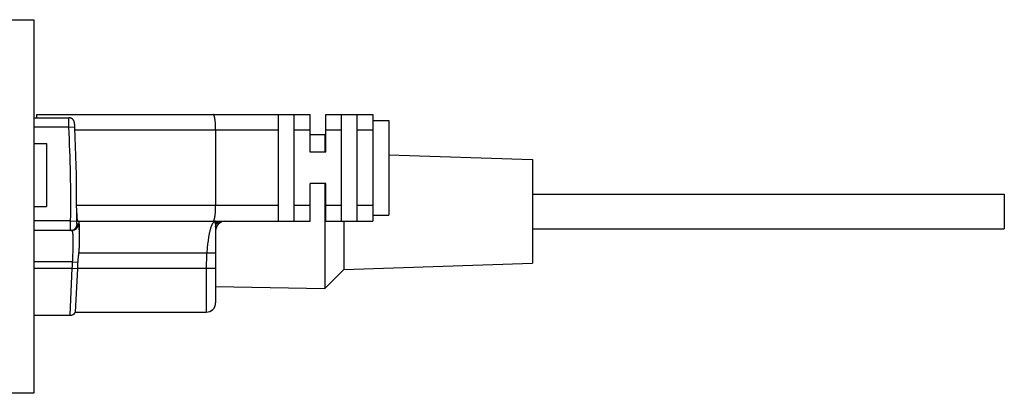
# Model space of a CAD drawing. Header units: inches. Extents: x 0.2 to 16.8, y 0.2 to 10.8.
# Tile 10 of 11: x 11.4 to 14.5, y 3.1 to 4.3. Entities that reach past the tile are written whole.
import ezdxf

# ---------------------------------------------------------------- set-up
doc = ezdxf.new("R2010")
doc.units = ezdxf.units.IN
doc.header["$LTSCALE"] = 0.935
doc.header["$MEASUREMENT"] = 0
doc.layers.get('0').update_dxf_attribs({"linetype": 'CONTINUOUS'})

msp = doc.modelspace()

# ---------------------------------------------------------------- linework, layer by layer
at = {"color": 7, "linetype": 'CONTINUOUS'}
for p, q in [((10.409, 4.3358), (11.4391, 4.3358)), ((11.4391, 4.3358), (11.4391, 3.1478)), ((11.4391, 4.0238), (11.5504, 4.0238)), ((11.449, 4.0238), (11.449, 4.0348)), ((11.449, 4.0348), (12.317, 4.0348)), ((12.217, 3.6948), (12.217, 4.0348)), ((12.267, 3.6948), (12.267, 4.0348)), ((12.317, 3.9148), (12.317, 4.0348)), ((12.367, 3.9148), (12.367, 4.0348)), ((12.367, 4.0348), (12.517, 4.0348)), ((12.417, 3.6948), (12.417, 4.0348)), ((12.467, 3.6948), (12.467, 4.0348)), ((12.517, 4.0348), (12.517, 3.6948)), ((12.517, 4.0148), (12.567, 4.0148)), ((12.567, 4.0148), (12.567, 3.7148)), ((11.5501, 3.9938), (11.4391, 3.9938)), ((11.5501, 3.9938), (11.569, 3.9949)), ((11.5692, 3.9848), (11.569, 3.9949)), ((12.217, 3.9848), (11.5692, 3.9848)), ((12.017, 3.9848), (12.017, 3.7448)), ((12.317, 3.9848), (12.267, 3.9848)), ((12.417, 3.9848), (12.367, 3.9848)), ((12.517, 3.9848), (12.467, 3.9848)), ((12.317, 3.9705), (12.364, 3.9713)), ((12.364, 3.9713), (12.364, 3.9148)), ((12.364, 3.9713), (12.367, 3.9683)), ((11.4391, 3.9418), (11.4791, 3.9418)), ((11.4791, 3.9418), (11.4791, 3.7418)), ((12.367, 3.9148), (12.317, 3.9148)), ((12.567, 3.9066), (13.024, 3.8913)), ((13.024, 3.8913), (13.024, 3.5613)), ((12.317, 3.6948), (12.317, 3.8148)), ((12.367, 3.8148), (12.317, 3.8148)), ((12.364, 3.8148), (12.364, 3.4813)), ((12.367, 3.6948), (12.367, 3.8148)), ((13.024, 3.7813), (14.524, 3.7813)), ((14.524, 3.7813), (14.524, 3.6713)), ((11.4391, 3.7418), (11.4791, 3.7418)), ((12.217, 3.7448), (11.575, 3.7448)), ((12.317, 3.7448), (12.267, 3.7448)), ((12.417, 3.7448), (12.367, 3.7448)), ((12.517, 3.7448), (12.467, 3.7448)), ((11.5559, 3.6958), (11.4391, 3.6958)), ((11.5559, 3.6958), (11.5758, 3.6955)), ((11.579, 3.6948), (12.317, 3.6948)), ((12.367, 3.6948), (12.517, 3.6948)), ((12.424, 3.6948), (12.424, 3.5413)), ((12.517, 3.7148), (12.567, 3.7148)), ((11.5607, 3.6658), (11.4391, 3.6658)), ((11.5807, 3.6855), (11.5764, 3.6855)), ((12.017, 3.6773), (12.017, 3.4358)), ((13.024, 3.6713), (14.524, 3.6713)), ((11.5824, 3.5948), (11.9887, 3.5948)), ((11.5622, 3.5658), (11.4391, 3.5658)), ((11.4391, 3.5458), (11.5612, 3.5458)), ((11.5542, 3.3958), (11.5612, 3.5458)), ((11.5612, 3.5458), (11.5785, 3.5449)), ((11.5622, 3.5658), (11.5795, 3.565)), ((11.5715, 3.4058), (11.5785, 3.5449)), ((11.5785, 3.5458), (12.017, 3.5458)), ((11.987, 3.5458), (11.987, 3.4058)), ((12.364, 3.4813), (12.424, 3.5413)), ((12.424, 3.5413), (13.024, 3.5613)), ((12.017, 3.4879), (12.364, 3.4813)), ((11.4391, 3.3958), (11.5542, 3.3958)), ((11.5715, 3.4058), (11.987, 3.4058)), ((11.4391, 3.1478), (10.409, 3.1478))]:
    msp.add_line(p, q, dxfattribs=at)
msp.add_lwpolyline([(12.0154, 3.6946), (12.0155, 3.6947), (12.0158, 3.6947), (12.0163, 3.6948), (12.0163, 3.6948)], dxfattribs=at)
for centre, radius, start, end in [((11.5504, 4.004), 0.0199, 67.5749, 89.9979), ((7.4391, 3.7658), 4.1174, 359.0259, 3.1744), ((7.4391, 3.7658), 4.1359, 359.7091, 3.0353), ((7.4391, 3.7658), 4.1373, 359.0259, 359.3819), ((12.017, 3.6867), 0.00819, 94.4056, 101.0545), ((12.047, 3.6648), 0.03, 91.9178, 180), ((11.5607, 3.6858), 0.02, 270.0585, 358.9513), ((7.4391, 3.7658), 4.128, 356.945, 357.2229), ((7.4392, 3.7658), 4.1452, 356.9577, 357.2229), ((11.8365, 3.5321), 0.2584, 176.9563, 177.1613), ((11.987, 3.4358), 0.03, 270, 360), ((11.5542, 3.4158), 0.02, 270, 329.9994)]:
    msp.add_arc(centre, radius, start, end, dxfattribs=at)
for points, knots in [([(11.5501, 3.9938), (11.5501, 3.9948), (11.5501, 3.9968), (11.5501, 3.9997), (11.55, 4.0025), (11.55, 4.0053), (11.55, 4.0079), (11.55, 4.0105), (11.55, 4.0128), (11.55, 4.015), (11.55, 4.017), (11.55, 4.0185), (11.55, 4.0196), (11.5501, 4.0203), (11.5501, 4.0209), (11.5501, 4.0215), (11.5501, 4.0221), (11.5502, 4.0225), (11.5502, 4.0229), (11.5502, 4.0231), (11.5502, 4.0233), (11.5502, 4.0234), (11.5502, 4.0235), (11.5503, 4.0236), (11.5503, 4.0237), (11.5503, 4.0237), (11.5503, 4.0238), (11.5503, 4.0238), (11.5503, 4.0238), (11.5503, 4.0238), (11.5503, 4.0238), (11.5503, 4.0238), (11.5503, 4.0238), (11.5504, 4.0238)], [0, 0, 0, 0, 0.097913, 0.194881, 0.289975, 0.382275, 0.470893, 0.554976, 0.633713, 0.706346, 0.772178, 0.830575, 0.856808, 0.880979, 0.90303, 0.922909, 0.94057, 0.955971, 0.969078, 0.974762, 0.979864, 0.98438, 0.988311, 0.991656, 0.994416, 0.995578, 0.996597, 0.997474, 0.998212, 0.998818, 0.999301, 0.999682, 1, 1, 1, 1]), ([(11.5579, 4.0223), (11.5574, 4.0226), (11.5562, 4.023), (11.5544, 4.0235), (11.5524, 4.0238), (11.5511, 4.0238), (11.5504, 4.0238)], [0, 0, 0, 0, 0.240143, 0.487859, 0.742049, 1, 1, 1, 1]), ([(11.569, 3.9949), (11.569, 3.9956), (11.5691, 3.9971), (11.569, 3.9992), (11.5689, 4.0013), (11.5688, 4.0034), (11.5685, 4.0054), (11.5683, 4.0074), (11.5679, 4.0093), (11.5674, 4.0112), (11.5668, 4.013), (11.566, 4.0147), (11.5651, 4.0163), (11.564, 4.0178), (11.5628, 4.0192), (11.5613, 4.0204), (11.5597, 4.0215), (11.5586, 4.0221), (11.5579, 4.0223)], [0, 0, 0, 0, 0.068718, 0.136672, 0.203733, 0.269776, 0.334694, 0.398401, 0.460847, 0.522044, 0.58208, 0.641146, 0.699549, 0.757728, 0.816236, 0.875706, 0.93678, 1, 1, 1, 1]), ([(12.017, 3.9848), (12.017, 3.9865), (12.0169, 3.9898), (12.0168, 3.9946), (12.0166, 3.9994), (12.0164, 4.004), (12.0161, 4.0085), (12.0157, 4.0127), (12.0153, 4.016), (12.0149, 4.0185), (12.0147, 4.0203), (12.0144, 4.022), (12.0141, 4.0236), (12.0138, 4.0251), (12.0135, 4.0265), (12.0132, 4.0278), (12.0128, 4.029), (12.0125, 4.0301), (12.0121, 4.0311), (12.0118, 4.0319), (12.0115, 4.0326), (12.0112, 4.033), (12.011, 4.0334), (12.0108, 4.0336), (12.0107, 4.0339), (12.0105, 4.0341), (12.0103, 4.0343), (12.0101, 4.0345), (12.0099, 4.0346), (12.0097, 4.0347), (12.0095, 4.0348), (12.0093, 4.0348), (12.0092, 4.0348), (12.0091, 4.0348)], [0, 0, 0, 0, 0.095378, 0.189825, 0.282428, 0.372293, 0.458567, 0.54044, 0.617162, 0.653376, 0.688051, 0.721114, 0.752496, 0.782136, 0.809977, 0.83597, 0.860074, 0.882254, 0.90249, 0.920772, 0.937107, 0.944556, 0.951532, 0.958046, 0.964111, 0.969744, 0.974967, 0.97981, 0.98431, 0.988515, 0.992483, 0.996285, 1, 1, 1, 1]), ([(11.5762, 3.7212), (11.5761, 3.7221), (11.576, 3.724), (11.5759, 3.7268), (11.5756, 3.7297), (11.5754, 3.7327), (11.5752, 3.7357), (11.5751, 3.7387), (11.575, 3.7418), (11.5749, 3.7438), (11.575, 3.7448)], [0, 0, 0, 0, 0.116562, 0.236486, 0.359296, 0.484519, 0.611679, 0.740301, 0.869904, 1, 1, 1, 1]), ([(12.0091, 3.6948), (12.0092, 3.6948), (12.0093, 3.6949), (12.0095, 3.6949), (12.0097, 3.695), (12.0099, 3.6951), (12.0101, 3.6952), (12.0103, 3.6954), (12.0105, 3.6956), (12.0107, 3.6958), (12.0108, 3.6961), (12.011, 3.6963), (12.0112, 3.6966), (12.0115, 3.6971), (12.0118, 3.6978), (12.0121, 3.6986), (12.0125, 3.6996), (12.0128, 3.7007), (12.0132, 3.7019), (12.0135, 3.7032), (12.0138, 3.7046), (12.0141, 3.7061), (12.0144, 3.7077), (12.0147, 3.7094), (12.0149, 3.7112), (12.0153, 3.7137), (12.0157, 3.717), (12.0161, 3.7212), (12.0164, 3.7257), (12.0166, 3.7303), (12.0168, 3.7351), (12.0169, 3.7399), (12.017, 3.7432), (12.017, 3.7448)], [0, 0, 0, 0, 0.003715, 0.007517, 0.011485, 0.01569, 0.02019, 0.025033, 0.030256, 0.035889, 0.041954, 0.048468, 0.055444, 0.062893, 0.079228, 0.09751, 0.117746, 0.139926, 0.16403, 0.190023, 0.217864, 0.247504, 0.278886, 0.311949, 0.346624, 0.382838, 0.45956, 0.541433, 0.627707, 0.717572, 0.810175, 0.904622, 1, 1, 1, 1]), ([(11.5565, 3.6658), (11.5565, 3.6658), (11.5564, 3.6658), (11.5564, 3.6659), (11.5564, 3.6659), (11.5564, 3.6659), (11.5564, 3.6659), (11.5564, 3.6659), (11.5564, 3.666), (11.5564, 3.666), (11.5564, 3.6661), (11.5563, 3.6662), (11.5563, 3.6663), (11.5563, 3.6664), (11.5563, 3.6666), (11.5563, 3.6668), (11.5562, 3.6672), (11.5562, 3.6676), (11.5562, 3.6682), (11.5561, 3.6687), (11.5561, 3.6694), (11.5561, 3.6701), (11.5561, 3.6712), (11.556, 3.6727), (11.556, 3.6747), (11.5559, 3.6769), (11.5559, 3.6792), (11.5559, 3.6817), (11.5559, 3.6844), (11.5559, 3.6872), (11.5558, 3.69), (11.5559, 3.6929), (11.5559, 3.6949), (11.5559, 3.6958)], [0, 0, 0, 0, 0.000319, 0.000702, 0.001188, 0.001797, 0.002539, 0.003419, 0.004441, 0.005607, 0.008374, 0.011725, 0.015661, 0.020184, 0.025292, 0.030982, 0.044099, 0.059509, 0.077177, 0.097062, 0.119119, 0.143293, 0.169528, 0.227926, 0.293754, 0.366379, 0.445106, 0.529176, 0.61778, 0.710066, 0.805145, 0.9021, 1, 1, 1, 1]), ([(11.5764, 3.6855), (11.5764, 3.6855), (11.5764, 3.6855), (11.5764, 3.6855), (11.5763, 3.6855), (11.5763, 3.6855), (11.5763, 3.6855), (11.5763, 3.6856), (11.5762, 3.6857), (11.5762, 3.6858), (11.5762, 3.6859), (11.5761, 3.6861), (11.5761, 3.6862), (11.5761, 3.6864), (11.5761, 3.6866), (11.576, 3.6869), (11.576, 3.6873), (11.5759, 3.6878), (11.5759, 3.6884), (11.5759, 3.6891), (11.5758, 3.6899), (11.5758, 3.6908), (11.5758, 3.692), (11.5758, 3.6936), (11.5758, 3.6949), (11.5758, 3.6955)], [0, 0, 0, 0, 0.001862, 0.003897, 0.006245, 0.008998, 0.012212, 0.015922, 0.024911, 0.036071, 0.049435, 0.065001, 0.08275, 0.102657, 0.124687, 0.148793, 0.174919, 0.233002, 0.298432, 0.370579, 0.448784, 0.532288, 0.620297, 0.80642, 1, 1, 1, 1]), ([(11.579, 3.6948), (11.579, 3.6948), (11.579, 3.6949), (11.5789, 3.6949), (11.5788, 3.6949), (11.5788, 3.695), (11.5787, 3.695), (11.5787, 3.6951), (11.5786, 3.6952), (11.5785, 3.6953), (11.5784, 3.6956), (11.5783, 3.6959), (11.5782, 3.6962), (11.5781, 3.6967), (11.578, 3.6971), (11.5779, 3.6977), (11.5778, 3.6983), (11.5777, 3.6991), (11.5775, 3.7004), (11.5773, 3.702), (11.5771, 3.7038), (11.5769, 3.7058), (11.5768, 3.708), (11.5766, 3.7104), (11.5765, 3.7129), (11.5764, 3.7155), (11.5763, 3.7183), (11.5762, 3.7202), (11.5762, 3.7212)], [0, 0, 0, 0, 0.002143, 0.00441, 0.006909, 0.009721, 0.012903, 0.016494, 0.020521, 0.025002, 0.035373, 0.047675, 0.061939, 0.078179, 0.096395, 0.116581, 0.138724, 0.162807, 0.216705, 0.278068, 0.346646, 0.422147, 0.504243, 0.592573, 0.686747, 0.786344, 0.890919, 1, 1, 1, 1]), ([(11.584, 3.617), (11.584, 3.6197), (11.5842, 3.6251), (11.5843, 3.633), (11.5844, 3.6406), (11.5845, 3.6479), (11.5845, 3.6548), (11.5845, 3.6613), (11.5844, 3.6673), (11.5843, 3.672), (11.5841, 3.6755), (11.584, 3.6779), (11.5839, 3.6802), (11.5838, 3.6823), (11.5837, 3.6843), (11.5835, 3.6861), (11.5834, 3.6877), (11.5832, 3.6892), (11.583, 3.6905), (11.5829, 3.6915), (11.5827, 3.6922), (11.5826, 3.6926), (11.5825, 3.693), (11.5824, 3.6934), (11.5823, 3.6938), (11.5822, 3.694), (11.5821, 3.6943), (11.582, 3.6945), (11.5819, 3.6946), (11.5818, 3.6947), (11.5817, 3.6948), (11.5817, 3.6948), (11.5816, 3.6948), (11.5815, 3.6948), (11.5815, 3.6948)], [0, 0, 0, 0, 0.103789, 0.204834, 0.302418, 0.395847, 0.484459, 0.567628, 0.644767, 0.715334, 0.747998, 0.778838, 0.807803, 0.834844, 0.859914, 0.882974, 0.903986, 0.922921, 0.939751, 0.954459, 0.961014, 0.967035, 0.972525, 0.977484, 0.981918, 0.985834, 0.989243, 0.992163, 0.994625, 0.9957, 0.996684, 0.998424, 0.999222, 1, 1, 1, 1]), ([(12.0154, 3.6947), (12.0152, 3.6947), (12.0147, 3.6945), (12.0141, 3.6943), (12.0135, 3.6941), (12.0126, 3.6936), (12.0116, 3.693), (12.0104, 3.6919), (12.0092, 3.6907), (12.0081, 3.6893), (12.007, 3.6876), (12.0059, 3.6858), (12.0048, 3.6837), (12.0038, 3.6814), (12.0028, 3.679), (12.0019, 3.6764), (12.001, 3.6735), (12.0001, 3.6705), (11.9992, 3.6673), (11.9984, 3.664), (11.9976, 3.6605), (11.9968, 3.6568), (11.996, 3.653), (11.9953, 3.6491), (11.9946, 3.6451), (11.9937, 3.6394), (11.9927, 3.6321), (11.9915, 3.6231), (11.9905, 3.6139), (11.9895, 3.6044), (11.9889, 3.598), (11.9887, 3.5948)], [0, 0, 0, 0, 0.006283, 0.01263, 0.019082, 0.025678, 0.039434, 0.054155, 0.070037, 0.087231, 0.105846, 0.125957, 0.147612, 0.170839, 0.195646, 0.222027, 0.249965, 0.279432, 0.310389, 0.342793, 0.37659, 0.411722, 0.448124, 0.485727, 0.524457, 0.564235, 0.646599, 0.732121, 0.820054, 0.909615, 1, 1, 1, 1]), ([(12.0154, 3.6946), (12.0153, 3.6946), (12.0152, 3.6945), (12.0151, 3.6944), (12.015, 3.6943), (12.0149, 3.6942), (12.0148, 3.6941), (12.0148, 3.6939), (12.0147, 3.6936), (12.0147, 3.6933), (12.0147, 3.693), (12.0147, 3.6926), (12.0148, 3.6922), (12.0149, 3.6917), (12.0149, 3.6913), (12.0151, 3.6907), (12.0152, 3.6902), (12.0153, 3.6894), (12.0155, 3.6888), (12.0156, 3.6884)], [0, 0, 0, 0, 0.040842, 0.059783, 0.078225, 0.096525, 0.115005, 0.153531, 0.195541, 0.242072, 0.293704, 0.35073, 0.41327, 0.48133, 0.554862, 0.633772, 0.717911, 0.8071, 1, 1, 1, 1]), ([(12.0156, 3.6884), (12.0158, 3.6889), (12.0163, 3.6898), (12.0173, 3.6911), (12.0185, 3.6922), (12.0197, 3.6931), (12.0211, 3.6939), (12.0223, 3.6943), (12.0233, 3.6946), (12.0244, 3.6948), (12.0251, 3.6948), (12.0256, 3.6948)], [0, 0, 0, 0, 0.126873, 0.253692, 0.38017, 0.506033, 0.631058, 0.755087, 0.816738, 0.878116, 1, 1, 1, 1]), ([(12.017, 3.6773), (12.017, 3.6779), (12.017, 3.6791), (12.0173, 3.6807), (12.0177, 3.6824), (12.0183, 3.684), (12.019, 3.6856), (12.0199, 3.6871), (12.0209, 3.6884), (12.0221, 3.6897), (12.0234, 3.6909), (12.0248, 3.6919), (12.0262, 3.6928), (12.0278, 3.6935), (12.0294, 3.6941), (12.0311, 3.6945), (12.0328, 3.6948), (12.0339, 3.6948), (12.0345, 3.6948)], [0, 0, 0, 0, 0.062121, 0.124378, 0.18676, 0.249258, 0.311853, 0.374525, 0.437249, 0.5, 0.562751, 0.625475, 0.688147, 0.750742, 0.813239, 0.875622, 0.937879, 1, 1, 1, 1]), ([(11.5565, 3.6658), (11.5571, 3.6658), (11.5584, 3.6659), (11.5603, 3.6662), (11.5622, 3.6667), (11.564, 3.6673), (11.5658, 3.6681), (11.5674, 3.6691), (11.569, 3.6703), (11.5704, 3.6715), (11.5718, 3.673), (11.5729, 3.6745), (11.5739, 3.6762), (11.5748, 3.6779), (11.5755, 3.6797), (11.576, 3.6816), (11.5763, 3.6835), (11.5764, 3.6848), (11.5764, 3.6855)], [0, 0, 0, 0, 0.062412, 0.124827, 0.187249, 0.24968, 0.312123, 0.374581, 0.437055, 0.499546, 0.562054, 0.624579, 0.68712, 0.749676, 0.812245, 0.874824, 0.93741, 1, 1, 1, 1]), ([(11.5622, 3.5658), (11.5624, 3.5691), (11.5627, 3.5756), (11.5632, 3.5853), (11.5636, 3.5948), (11.5639, 3.604), (11.5641, 3.6128), (11.5642, 3.6212), (11.5642, 3.6279), (11.5642, 3.633), (11.5642, 3.6365), (11.5641, 3.6399), (11.564, 3.6431), (11.5639, 3.6461), (11.5638, 3.6489), (11.5636, 3.6516), (11.5635, 3.654), (11.5633, 3.6562), (11.5631, 3.6582), (11.5629, 3.6597), (11.5627, 3.6608), (11.5626, 3.6615), (11.5625, 3.6622), (11.5623, 3.6628), (11.5622, 3.6634), (11.562, 3.6639), (11.5619, 3.6644), (11.5617, 3.6648), (11.5616, 3.6651), (11.5614, 3.6654), (11.5613, 3.6655), (11.5612, 3.6657), (11.5611, 3.6657), (11.561, 3.6658), (11.5609, 3.6658), (11.5608, 3.6658), (11.5608, 3.6658), (11.5607, 3.6658)], [0, 0, 0, 0, 0.097416, 0.193896, 0.288513, 0.380351, 0.468525, 0.552182, 0.630514, 0.667446, 0.702769, 0.736399, 0.768257, 0.798268, 0.826362, 0.852474, 0.876547, 0.898528, 0.918371, 0.936039, 0.944049, 0.951505, 0.958406, 0.964751, 0.970542, 0.97578, 0.980471, 0.984622, 0.988248, 0.991371, 0.994025, 0.995196, 0.996274, 0.997275, 0.998216, 0.999116, 1, 1, 1, 1]), ([(11.584, 3.617), (11.584, 3.6195), (11.5841, 3.6244), (11.5842, 3.6316), (11.5842, 3.6385), (11.5842, 3.645), (11.5841, 3.6511), (11.584, 3.6568), (11.5839, 3.662), (11.5837, 3.6661), (11.5836, 3.6691), (11.5834, 3.6712), (11.5833, 3.6731), (11.5832, 3.6749), (11.583, 3.6765), (11.5829, 3.6781), (11.5827, 3.6795), (11.5825, 3.6807), (11.5823, 3.6818), (11.5821, 3.6826), (11.582, 3.6832), (11.5819, 3.6836), (11.5818, 3.6839), (11.5817, 3.6843), (11.5815, 3.6845), (11.5814, 3.6848), (11.5813, 3.685), (11.5812, 3.6852), (11.5811, 3.6853), (11.5809, 3.6854), (11.5808, 3.6854), (11.5807, 3.6855), (11.5807, 3.6855), (11.5807, 3.6855)], [0, 0, 0, 0, 0.108724, 0.213178, 0.312852, 0.407252, 0.495918, 0.578413, 0.654339, 0.72333, 0.755122, 0.785059, 0.81311, 0.839242, 0.863428, 0.88564, 0.905861, 0.924074, 0.940266, 0.954432, 0.960758, 0.966582, 0.971906, 0.976736, 0.981079, 0.984945, 0.988352, 0.991325, 0.993902, 0.996141, 0.998131, 0.999072, 1, 1, 1, 1]), ([(12.0156, 3.6884), (12.0156, 3.688), (12.0158, 3.6873), (12.0161, 3.6856), (12.0165, 3.6838), (12.0167, 3.682), (12.0168, 3.6805), (12.0169, 3.6789), (12.017, 3.6779), (12.017, 3.6773)], [0, 0, 0, 0, 0.102996, 0.21323, 0.453529, 0.582626, 0.717053, 0.856327, 1, 1, 1, 1]), ([(11.5824, 3.5948), (11.5826, 3.5967), (11.583, 3.6004), (11.5835, 3.606), (11.5838, 3.6115), (11.5839, 3.6152), (11.584, 3.617)], [0, 0, 0, 0, 0.251959, 0.503137, 0.752747, 1, 1, 1, 1]), ([(11.5795, 3.565), (11.5795, 3.5663), (11.5796, 3.5681), (11.5798, 3.5706), (11.58, 3.5731), (11.5803, 3.5762), (11.5807, 3.58), (11.5811, 3.5837), (11.5817, 3.5886), (11.5821, 3.5924), (11.5824, 3.5948)], [0, 0, 0, 0, 0.125, 0.187502, 0.250003, 0.375003, 0.500003, 0.625003, 0.750002, 1, 1, 1, 1]), ([(11.9887, 3.5948), (11.9881, 3.5867), (11.9873, 3.5704), (11.987, 3.554), (11.987, 3.5458)], [0, 0, 0, 0, 0.500003, 1, 1, 1, 1]), ([(11.9887, 3.5948), (11.9905, 3.5947), (11.9941, 3.5945), (11.9986, 3.5943), (12.002, 3.5942), (12.0043, 3.5941), (12.0066, 3.5941), (12.0086, 3.5941), (12.0105, 3.5941), (12.0119, 3.5941), (12.0129, 3.5941), (12.0136, 3.5942), (12.0142, 3.5942), (12.0148, 3.5943), (12.0153, 3.5943), (12.0157, 3.5944), (12.0161, 3.5944), (12.0163, 3.5945), (12.0164, 3.5945), (12.0166, 3.5946), (12.0167, 3.5946), (12.0168, 3.5946), (12.0168, 3.5947), (12.0169, 3.5947), (12.0169, 3.5948), (12.017, 3.5948), (12.017, 3.5948), (12.017, 3.5948)], [0, 0, 0, 0, 0.194057, 0.38065, 0.468886, 0.552605, 0.631003, 0.703328, 0.76889, 0.827068, 0.853215, 0.877319, 0.899326, 0.919188, 0.936865, 0.952324, 0.965546, 0.971315, 0.976525, 0.981179, 0.985284, 0.98885, 0.991897, 0.994456, 0.996584, 0.998379, 1, 1, 1, 1])]:
    msp.add_open_spline(points, degree=3, knots=knots, dxfattribs=at)

doc.saveas('drawing.dxf')
